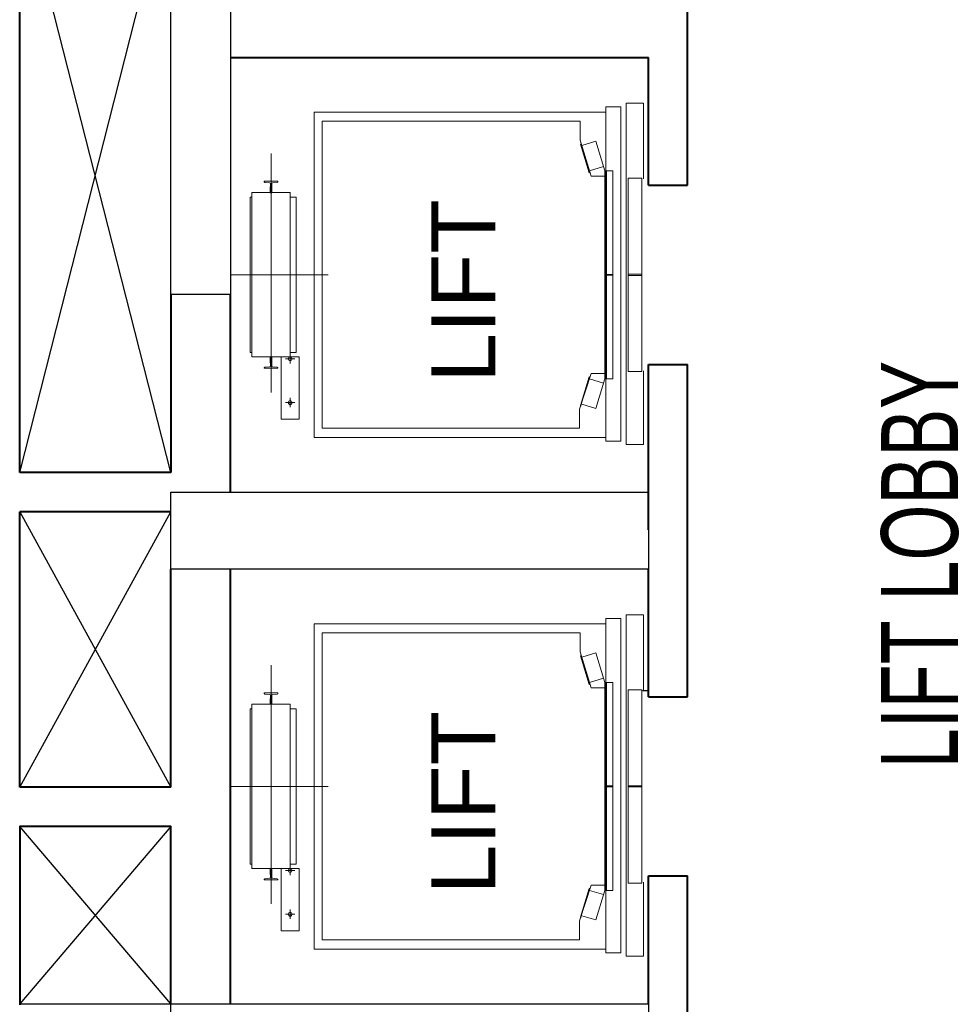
# Model space of a CAD drawing. Header units: inches. Extents: x 371717 to 373017, y 1317902 to 1318657.
# Tile 7 of 10: x 372347 to 372545, y 1318245 to 1318453. Entities that reach past the tile are written whole.
import ezdxf

# ---------------------------------------------------------------- set-up
doc = ezdxf.new("R2010")
doc.units = ezdxf.units.IN
doc.header["$LTSCALE"] = 35
doc.header["$MEASUREMENT"] = 0
for name, color, linetype in [('A-COLS', 4, 'Continuous'), ('A-SHAFT', 1, 'Continuous'), ('A-TEXT-600', 7, 'Continuous')]:
    doc.layers.add(name, color=color, linetype=linetype)
doc.layers.add('A-LIFT', color=154, linetype='Continuous', lineweight=9)
doc.layers.add('A-WALL', color=7, linetype='Continuous', lineweight=40)
doc.styles.add('450_arial', font='txt', dxfattribs={"width": 0.7, "height": 48})
doc.styles.add('AR350', font='arial.ttf', dxfattribs={"width": 0.9})

msp = doc.modelspace()

# ---------------------------------------------------------------- linework, layer by layer
at = {"layer": 'A-COLS', "elevation": -0.05763118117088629}
for points in [[(372378.6209396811, 1318395.279999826), (372378.6209396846, 1318503.639999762), (372391.2209396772, 1318503.639999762), (372391.2209396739, 1318395.279999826)], [(372378.6209396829, 1318353.519999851), (372479.4209396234, 1318353.519999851), (372479.4209396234, 1318337.319999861), (372378.6209396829, 1318337.319999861)], [(372378.6209392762, 1318245.519999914), (372479.4209392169, 1318245.519999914), (372479.4209392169, 1318229.319999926), (372378.6209392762, 1318229.319999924)]]:
    msp.add_lwpolyline(points, close=True, dxfattribs=at)
at = {"layer": 'A-LIFT'}
for p, q in [((372399.7894946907, 1318425.033622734, -0.05592274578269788), (372399.7894943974, 1318374.612430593, -0.05592274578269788)), ((372470.5770862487, 1318421.393875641, -0.05592274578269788), (372470.5770860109, 1318377.446124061, -0.05592274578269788)), ((372411.8291497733, 1318399.420000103, -0.05592274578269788), (372391.4509741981, 1318399.420000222, -0.05592274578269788)), ((372403.8366036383, 1318380.711976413, -0.05592274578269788), (372403.8366036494, 1318382.667638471, -0.05592274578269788)), ((372402.858772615, 1318381.689807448, -0.05592274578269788), (372404.8144346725, 1318381.689807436, -0.05592274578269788)), ((372402.8587725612, 1318372.439272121, -0.05592274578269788), (372404.8144346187, 1318372.43927211, -0.05592274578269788)), ((372403.8366035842, 1318371.461441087, -0.05592274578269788), (372403.8366035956, 1318373.417103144, -0.05592274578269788)), ((372399.7894946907, 1318317.033622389, -0.05592274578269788), (372399.7894943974, 1318266.612430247, -0.05592274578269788)), ((372470.5770862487, 1318313.393875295, -0.05592274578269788), (372470.5770860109, 1318269.446123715, -0.05592274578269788)), ((372411.8291497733, 1318291.419999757, -0.05592274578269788), (372391.4509741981, 1318291.419999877, -0.05592274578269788)), ((372403.8366036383, 1318272.711976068, -0.05592274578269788), (372403.8366036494, 1318274.667638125, -0.05592274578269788)), ((372402.858772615, 1318273.689807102, -0.05592274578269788), (372404.8144346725, 1318273.68980709, -0.05592274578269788)), ((372402.8587725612, 1318264.439271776, -0.05592274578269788), (372404.8144346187, 1318264.439271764, -0.05592274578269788)), ((372403.8366035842, 1318263.461440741, -0.05592274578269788), (372403.8366035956, 1318265.417102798, -0.05592274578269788))]:
    msp.add_line(p, q, dxfattribs=at)
at = {"layer": 'A-LIFT', "elevation": -0.05681419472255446}
for points in [[(372473.5835099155, 1318364.321927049), (372470.4229107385, 1318364.321927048), (372470.4229107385, 1318434.903511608), (372473.5835099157, 1318434.903511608)], [(372471.8875785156, 1318377.446124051), (372470.2160875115, 1318377.446124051), (372470.2160875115, 1318421.393875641), (372471.8875785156, 1318421.393875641)], [(372478.0334237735, 1318378.991734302), (372475.1638100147, 1318378.991734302), (372475.1638100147, 1318419.848265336), (372478.0334237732, 1318419.848265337)], [(372395.7423852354, 1318382.075246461), (372395.7423854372, 1318416.764753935), (372403.836603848, 1318416.764753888), (372403.8366036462, 1318382.075246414)], [(372471.8875786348, 1318399.516359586), (372470.5770861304, 1318399.516359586), (372470.5770861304, 1318399.516359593), (372471.8875786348, 1318399.516359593)], [(372470.5770861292, 1318399.323640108), (372471.8875775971, 1318399.323640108), (372471.8875775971, 1318399.3236401), (372470.5770861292, 1318399.3236401)], [(372475.1638100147, 1318399.535631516), (372478.0334238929, 1318399.535631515), (372478.0334238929, 1318399.535631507), (372475.1638100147, 1318399.535631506)], [(372478.0334237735, 1318399.304368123), (372475.163809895, 1318399.304368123), (372475.163809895, 1318399.304368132), (372478.0334237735, 1318399.304368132)], [(372401.9094087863, 1318382.075246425), (372401.9094087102, 1318368.970321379), (372405.7637984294, 1318368.970321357), (372405.7637985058, 1318382.075246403)], [(372473.5835099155, 1318256.321926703), (372470.4229107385, 1318256.321926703), (372470.4229107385, 1318326.903511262), (372473.5835099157, 1318326.903511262)], [(372471.8875785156, 1318269.446123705), (372470.2160875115, 1318269.446123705), (372470.2160875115, 1318313.393875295), (372471.8875785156, 1318313.393875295)], [(372478.0334237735, 1318270.991733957), (372475.1638100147, 1318270.991733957), (372475.1638100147, 1318311.848264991), (372478.0334237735, 1318311.848264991)], [(372478.2646861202, 1318311.655545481), (372479.3435099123, 1318311.655545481), (372479.3435099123, 1318311.578457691), (372478.2646861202, 1318311.578457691)], [(372395.7423852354, 1318274.075246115), (372395.7423854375, 1318308.764753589), (372403.836603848, 1318308.764753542), (372403.8366036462, 1318274.075246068)], [(372471.8875786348, 1318291.51635924), (372470.5770861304, 1318291.51635924), (372470.5770861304, 1318291.516359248), (372471.8875786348, 1318291.516359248)], [(372470.5770861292, 1318291.323639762), (372471.8875775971, 1318291.323639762), (372471.8875775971, 1318291.323639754), (372470.5770861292, 1318291.323639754)], [(372475.1638100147, 1318291.53563117), (372478.0334238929, 1318291.53563117), (372478.0334238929, 1318291.535631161), (372475.1638100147, 1318291.535631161)], [(372478.0334237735, 1318291.304367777), (372475.163809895, 1318291.304367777), (372475.163809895, 1318291.304367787), (372478.0334237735, 1318291.304367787)], [(372401.9094087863, 1318274.075246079), (372401.9094087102, 1318260.970321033), (372405.7637984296, 1318260.970321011), (372405.7637985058, 1318274.075246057)]]:
    msp.add_lwpolyline(points, close=True, dxfattribs=at)
for points in [[(372478.3803190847, 1318419.655545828), (372478.3803191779, 1318435.651263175), (372474.7398272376, 1318435.651263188), (372474.739826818, 1318363.574175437), (372478.3803187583, 1318363.574175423), (372478.3803187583, 1318379.184453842)], [(372470.4229103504, 1318365.092805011), (372408.887578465, 1318365.092805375), (372408.8875788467, 1318433.747195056), (372470.4229107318, 1318433.747194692)], [(372470.2160875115, 1318378.583169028), (372467.3393976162, 1318378.583169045), (372464.9126980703, 1318371.063543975), (372464.9126980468, 1318367.019999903), (372410.583509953, 1318367.020000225), (372410.5835092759, 1318431.820000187), (372465.0267641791, 1318431.819999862), (372465.0267641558, 1318427.812322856), (372467.3393988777, 1318420.256830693), (372470.2160875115, 1318420.256830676)], [(372467.1137760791, 1318420.993951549), (372466.929495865, 1318420.937545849), (372465.0681077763, 1318427.018792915), (372465.2523879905, 1318427.075198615)], [(372470.2160875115, 1318421.393875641), (372468.3136817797, 1318427.60912938), (372465.3651993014, 1318426.706638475)], [(372467.0009646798, 1318421.362511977), (372469.9494481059, 1318422.265003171)], [(372395.742385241, 1318383.038843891), (372395.3569462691, 1318383.038843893), (372395.3569464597, 1318415.801156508), (372395.7423854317, 1318415.801156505)], [(372403.8366036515, 1318383.038843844), (372405.1085522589, 1318383.038843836), (372405.1085524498, 1318415.801156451), (372403.8366038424, 1318415.801156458)], [(372467.1137760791, 1318377.846048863), (372466.929495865, 1318377.902454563), (372465.0681077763, 1318371.821207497), (372465.2523879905, 1318371.764801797)], [(372470.2160875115, 1318377.446124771), (372468.3136817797, 1318371.230871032), (372465.3651993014, 1318372.133361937)], [(372467.0009646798, 1318377.477488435), (372469.9494481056, 1318376.57499724)], [(372478.3803190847, 1318311.655545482), (372478.3803191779, 1318327.651262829), (372474.7398272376, 1318327.651262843), (372474.739826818, 1318255.574175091), (372478.3803187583, 1318255.574175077), (372478.3803187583, 1318271.184453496)], [(372470.4229103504, 1318257.092804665), (372408.887578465, 1318257.09280503), (372408.8875788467, 1318325.747194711), (372470.4229107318, 1318325.747194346)], [(372470.2160875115, 1318270.583168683), (372467.3393976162, 1318270.583168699), (372464.9126980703, 1318263.063543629), (372464.9126980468, 1318259.019999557), (372410.583509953, 1318259.019999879), (372410.5835092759, 1318323.819999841), (372465.0267641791, 1318323.819999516), (372465.0267641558, 1318319.81232251), (372467.3393988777, 1318312.256830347), (372470.2160875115, 1318312.25683033)], [(372467.1137760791, 1318312.993951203), (372466.929495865, 1318312.937545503), (372465.0681077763, 1318319.018792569), (372465.2523879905, 1318319.075198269)], [(372470.2160875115, 1318313.393875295), (372468.3136817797, 1318319.609129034), (372465.3651993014, 1318318.706638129)], [(372467.0009646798, 1318313.362511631), (372469.9494481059, 1318314.265002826)], [(372395.742385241, 1318275.038843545), (372395.3569462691, 1318275.038843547), (372395.3569464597, 1318307.801156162), (372395.7423854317, 1318307.801156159)], [(372403.8366036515, 1318275.038843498), (372405.1085522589, 1318275.03884349), (372405.1085524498, 1318307.801156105), (372403.8366038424, 1318307.801156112)], [(372467.1137760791, 1318269.846048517), (372466.929495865, 1318269.902454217), (372465.0681077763, 1318263.821207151), (372465.2523879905, 1318263.764801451)], [(372470.2160875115, 1318269.446124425), (372468.3136817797, 1318263.230870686), (372465.3651993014, 1318264.133361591)], [(372467.0009646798, 1318269.477488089), (372469.9494481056, 1318268.574996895)]]:
    msp.add_lwpolyline(points, dxfattribs=at)
for points in [[(372398.3499606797, 1318419.154469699), (372401.2407529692, 1318419.154469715), (372401.2407529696, 1318419.060633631, -0.3851348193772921), (372401.1193563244, 1318418.926407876), (372400.1017181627, 1318418.813447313, 0.3821926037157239), (372399.9302604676, 1318418.621904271), (372399.9302604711, 1318418.026996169, 0.1316524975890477), (372399.9354243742, 1318418.007724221), (372399.9829124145, 1318417.925472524, -0.131652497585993), (372399.9880763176, 1318417.906200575), (372399.9880763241, 1318416.798755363, -0.4142135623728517), (372399.9495324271, 1318416.760211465), (372399.6411812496, 1318416.760211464, -0.4142135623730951), (372399.602637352, 1318416.798755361), (372399.6026373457, 1318417.906200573, -0.1316524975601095), (372399.6078012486, 1318417.925472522), (372399.6552892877, 1318418.007724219, 0.1316524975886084), (372399.6604531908, 1318418.026996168), (372399.6604531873, 1318418.621904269, 0.3821926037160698), (372399.4889954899, 1318418.81344731), (372398.4713573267, 1318418.92640786, -0.3792561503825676), (372398.3499606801, 1318419.060633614)], [(372398.3499606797, 1318379.685530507), (372401.2407529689, 1318379.68553049), (372401.2407529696, 1318379.779366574, 0.3851348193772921), (372401.1193563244, 1318379.91359233), (372400.1017181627, 1318380.026552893, -0.3821926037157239), (372399.9302604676, 1318380.218095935), (372399.9302604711, 1318380.813004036, -0.1316524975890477), (372399.9354243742, 1318380.832275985), (372399.9829124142, 1318380.914527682, 0.131652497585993), (372399.9880763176, 1318380.93379963), (372399.9880763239, 1318382.041244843, 0.4142135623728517), (372399.9495324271, 1318382.07978874), (372399.6411812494, 1318382.079788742, 0.4142135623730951), (372399.6026373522, 1318382.041244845), (372399.6026373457, 1318380.933799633, 0.1316524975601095), (372399.6078012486, 1318380.914527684), (372399.6552892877, 1318380.832275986, -0.1316524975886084), (372399.6604531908, 1318380.813004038), (372399.6604531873, 1318380.218095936, -0.3821926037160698), (372399.4889954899, 1318380.026552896), (372398.471357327, 1318379.913592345, 0.3792561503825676), (372398.3499606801, 1318379.779366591)], [(372398.3499606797, 1318311.154469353), (372401.2407529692, 1318311.15446937), (372401.2407529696, 1318311.060633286, -0.3851348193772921), (372401.1193563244, 1318310.92640753), (372400.1017181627, 1318310.813446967, 0.3821926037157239), (372399.9302604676, 1318310.621903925), (372399.9302604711, 1318310.026995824, 0.1316524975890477), (372399.9354243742, 1318310.007723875), (372399.9829124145, 1318309.925472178, -0.131652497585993), (372399.9880763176, 1318309.90620023), (372399.9880763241, 1318308.798755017, -0.4142135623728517), (372399.9495324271, 1318308.76021112), (372399.6411812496, 1318308.760211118, -0.4142135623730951), (372399.602637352, 1318308.798755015), (372399.6026373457, 1318309.906200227, -0.1316524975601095), (372399.6078012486, 1318309.925472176), (372399.6552892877, 1318310.007723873, 0.1316524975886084), (372399.6604531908, 1318310.026995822), (372399.6604531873, 1318310.621903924, 0.3821926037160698), (372399.4889954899, 1318310.813446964), (372398.4713573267, 1318310.926407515, -0.3792561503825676), (372398.3499606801, 1318311.060633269)], [(372398.3499606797, 1318271.685530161), (372401.2407529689, 1318271.685530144), (372401.2407529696, 1318271.779366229, 0.3851348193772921), (372401.1193563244, 1318271.913591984), (372400.1017181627, 1318272.026552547, -0.3821926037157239), (372399.9302604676, 1318272.218095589), (372399.9302604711, 1318272.81300369, -0.1316524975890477), (372399.9354243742, 1318272.832275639), (372399.9829124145, 1318272.914527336, 0.131652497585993), (372399.9880763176, 1318272.933799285), (372399.9880763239, 1318274.041244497, 0.4142135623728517), (372399.9495324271, 1318274.079788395), (372399.6411812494, 1318274.079788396, 0.4142135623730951), (372399.6026373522, 1318274.041244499), (372399.6026373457, 1318272.933799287, 0.1316524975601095), (372399.6078012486, 1318272.914527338), (372399.6552892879, 1318272.83227564, -0.1316524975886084), (372399.6604531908, 1318272.813003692), (372399.6604531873, 1318272.218095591, -0.3821926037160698), (372399.4889954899, 1318272.02655255), (372398.471357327, 1318271.913592, 0.3792561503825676), (372398.3499606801, 1318271.779366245)]]:
    msp.add_lwpolyline(points, format="xyb", close=True, dxfattribs=at)
at = {"layer": 'A-LIFT'}
for centre, radius in [((372403.8366036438, 1318381.689807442, -0.05681419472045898), 0.4002062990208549), ((372403.8366035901, 1318372.439272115, -0.05681419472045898), 0.400206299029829), ((372403.8366036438, 1318273.689807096, -0.05681419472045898), 0.4002062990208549), ((372403.8366035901, 1318264.43927177, -0.05681419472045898), 0.400206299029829)]:
    msp.add_circle(centre, radius, dxfattribs=at)
at = {"layer": 'A-SHAFT'}
for p, q in [((372346.7609392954, 1318357.65999984, -0.05592274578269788), (372378.6209392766, 1318483.119999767, -0.05592274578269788)), ((372378.6209392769, 1318357.65999984, -0.05592274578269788), (372346.7609392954, 1318483.119999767, -0.05592274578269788)), ((372346.7609392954, 1318291.23999988, -0.05592274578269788), (372378.6209396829, 1318349.379999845, -0.05592274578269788)), ((372346.7609392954, 1318349.379999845, -0.05592274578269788), (372378.6209392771, 1318291.23999988, -0.05592274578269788)), ((372378.6209391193, 1318245.519999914, -0.05592274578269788), (372346.7609391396, 1318282.959999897, -0.05592274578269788)), ((372378.6209392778, 1318282.959999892, -0.05592274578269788), (372346.7609391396, 1318245.519999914, -0.05592274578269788))]:
    msp.add_line(p, q, dxfattribs=at)
at = {"layer": 'A-SHAFT', "elevation": -0.05763118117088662}
msp.add_lwpolyline([(372378.6209392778, 1318245.519999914), (372378.6209392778, 1318282.959999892), (372346.7609391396, 1318282.959999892), (372346.7609391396, 1318245.519999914)], close=True, dxfattribs=at)
at = {"layer": 'A-WALL'}
for p, q in [((372346.7609392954, 1318357.65999984, -0.05592274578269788), (372346.7609392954, 1318483.119999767, -0.05592274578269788)), ((372487.7009392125, 1318418.320000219, -0.05592274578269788), (372487.7009392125, 1318480.600000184, -0.05592274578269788)), ((372391.2209392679, 1318445.319999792, -0.05592274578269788), (372479.4209392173, 1318445.319999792, -0.05592274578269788)), ((372479.4209392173, 1318418.320000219, -0.05592274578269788), (372479.4209392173, 1318445.319999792, -0.05592274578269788)), ((372479.4209392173, 1318418.320000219, -0.05592274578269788), (372487.7009392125, 1318418.320000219, -0.05592274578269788)), ((372378.6209392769, 1318395.279999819, -0.05592274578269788), (372378.6209392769, 1318357.65999984, -0.05826488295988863)), ((372391.2209392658, 1318353.519999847, -0.05592274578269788), (372391.2209392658, 1318395.279999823, -0.05592274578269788)), ((372479.4209392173, 1318345.599999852, -0.05592274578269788), (372479.4209392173, 1318380.520000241, -0.05592274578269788)), ((372479.4209392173, 1318380.520000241, -0.05592274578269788), (372487.7009392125, 1318380.520000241, -0.05592274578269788)), ((372487.7009392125, 1318310.319999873, -0.05592274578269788), (372487.7009392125, 1318380.520000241, -0.05592274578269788)), ((372378.6209392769, 1318357.65999984, -0.05592274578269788), (372346.7609392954, 1318357.65999984, -0.05592274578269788)), ((372378.6209392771, 1318349.379999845, -0.05592274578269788), (372346.7609392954, 1318349.379999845, -0.05592274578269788)), ((372346.7609392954, 1318291.23999988, -0.05592274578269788), (372346.7609392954, 1318349.379999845, -0.05592274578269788)), ((372378.6209392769, 1318291.23999988, -0.05592274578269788), (372378.6209392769, 1318337.319999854, -0.05592274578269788)), ((372391.2209392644, 1318245.519999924, -0.05592274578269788), (372391.2209392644, 1318337.319999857, -0.05592274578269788)), ((372479.4209392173, 1318310.319999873, -0.05592274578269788), (372479.4209392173, 1318337.319999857, -0.05592274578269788)), ((372479.4209392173, 1318310.319999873, -0.05592274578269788), (372487.7009392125, 1318310.319999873, -0.05592274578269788)), ((372378.6209392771, 1318291.23999988, -0.05592274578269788), (372346.7609392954, 1318291.23999988, -0.05592274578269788)), ((372378.6209391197, 1318282.959999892, -0.05592274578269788), (372346.7609391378, 1318282.959999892, -0.05592274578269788)), ((372378.6209391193, 1318245.519999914, -0.05592274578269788), (372378.6209391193, 1318282.959999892, -0.05592274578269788)), ((372378.6209391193, 1318245.519999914, -0.05592274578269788), (372378.6209391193, 1318282.959999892, -0.05592274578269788)), ((372479.4209392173, 1318245.519999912, -0.05592274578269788), (372479.4209392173, 1318272.519999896, -0.05592274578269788)), ((372479.4209392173, 1318272.519999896, -0.05592274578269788), (372487.7009392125, 1318272.519999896, -0.05592274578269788)), ((372487.7009392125, 1318094.5, -0.05592274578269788), (372487.7009392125, 1318272.519999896, -0.05592274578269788))]:
    msp.add_line(p, q, dxfattribs=at)
at = {"layer": 'A-WALL', "elevation": -0.05592274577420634}
msp.add_lwpolyline([(372378.6209392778, 1318245.519999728), (372378.6209392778, 1318282.959999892), (372346.7609391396, 1318282.959999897), (372346.7609391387, 1318245.339999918)], dxfattribs=at)

# ---------------------------------------------------------------- texts
at = {"layer": 'A-TEXT-600', "color": 7, "style": 'AR350'}
for p in [(372447.1105492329, 1318376.623557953, -0.05617901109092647), (372447.1105492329, 1318268.623557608, -0.05617901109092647)]:
    msp.add_text('LIFT', height=13.49999999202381, rotation=90, dxfattribs=at).set_placement(p)
at = {"layer": 'A-TEXT-600', "style": '450_arial', "width": 0.7}
msp.add_text('LIFT LOBBY', height=16.19999999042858, rotation=90, dxfattribs=at).set_placement((372544.7319971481, 1318295.291633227, -0.05596148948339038))

doc.saveas('drawing.dxf')
